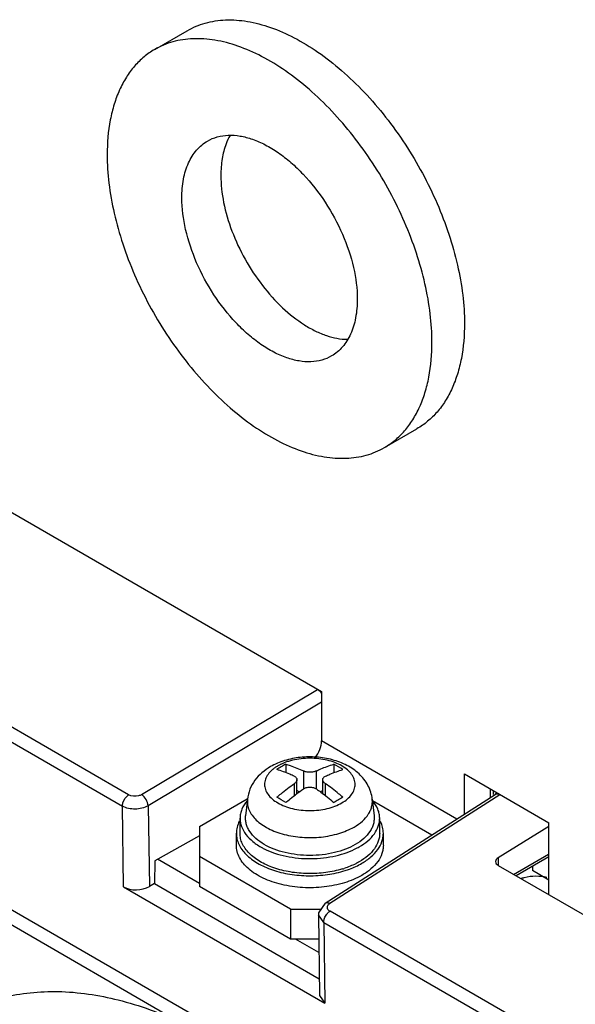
# Model space of a CAD drawing. Header units: millimetres. Extents: x 59 to 456, y 172 to 546.
# Tile 9 of 14: x 109 to 140, y 284 to 338. Entities that reach past the tile are written whole.
import ezdxf

# ---------------------------------------------------------------- set-up
doc = ezdxf.new("R2010")
doc.units = ezdxf.units.MM
doc.header["$LTSCALE"] = 46.725481
doc.layers.get('0').update_dxf_attribs({"linetype": 'CONTINUOUS'})

msp = doc.modelspace()

# ---------------------------------------------------------------- linework, layer by layer
at = {"color": 7, "linetype": 'Continuous'}
for p, q in [((116.825, 336.323), (118.593, 337.344)), ((78.174, 328.967), (125.904, 301.411)), ((129.325, 314.673), (131.093, 315.693)), ((208.042, 232.368), (66.56, 314.05)), ((205.736, 232.867), (71.668, 310.27)), ((115.405, 295.786), (99.494, 304.972)), ((99.153, 304.36), (115.064, 295.174)), ((116.106, 295.797), (125.685, 301.518)), ((125.904, 301.411), (125.904, 298.717)), ((125.904, 300.825), (116.465, 295.188)), ((133.258, 294.471), (125.904, 298.717)), ((123.959, 297.447), (123.959, 296.995)), ((126.575, 297.447), (126.575, 296.993)), ((124.914, 297.086), (124.914, 296.106)), ((125.621, 296.106), (125.621, 297.086)), ((133.682, 294.741), (133.682, 296.92)), ((133.682, 296.92), (138.278, 294.267)), ((124.419, 296.392), (124.419, 295.741)), ((124.565, 295.855), (124.565, 296.612)), ((125.969, 295.855), (125.969, 296.612)), ((126.116, 295.741), (126.116, 296.392)), ((124.691, 295.947), (124.565, 296.019)), ((125.969, 296.019), (125.843, 295.947)), ((126.1, 289.898), (135.352, 295.809)), ((135.609, 295.788), (126.358, 289.878)), ((135.096, 295.645), (135.096, 296.104)), ((135.25, 296.019), (135.25, 295.809)), ((135.461, 295.893), (135.352, 295.809)), ((135.352, 295.809), (135.352, 295.809)), ((115.132, 290.782), (115.064, 295.174)), ((116.465, 295.188), (116.533, 290.803)), ((119.257, 294.063), (121.861, 295.566)), ((121.872, 295.547), (121.774, 294.637)), ((128.663, 295.547), (128.76, 294.637)), ((128.669, 295.487), (131.915, 293.613)), ((121.467, 293.695), (121.467, 294.512)), ((129.067, 293.695), (129.067, 294.512)), ((119.257, 294.063), (119.257, 290.797)), ((138.278, 294.071), (135.52, 292.368)), ((138.278, 290.353), (138.278, 294.267)), ((119.257, 293.558), (116.824, 292.201)), ((121.267, 293.042), (121.267, 293.695)), ((129.267, 293.042), (129.267, 293.695)), ((124.207, 289.572), (119.257, 292.43)), ((135.52, 292.368), (135.52, 291.945)), ((136.358, 291.462), (138.247, 292.554)), ((138.278, 292.41), (136.498, 291.381)), ((116.824, 292.201), (116.805, 290.965)), ((119.257, 290.96), (116.968, 292.282)), ((135.52, 291.945), (152.491, 282.148)), ((137.389, 291.896), (137.389, 291.667)), ((138.278, 291.154), (137.389, 291.667)), ((115.132, 290.782), (126.089, 284.457)), ((116.805, 290.965), (116.533, 290.803)), ((116.805, 290.965), (125.782, 285.782)), ((124.207, 287.939), (119.257, 290.797)), ((124.207, 289.572), (124.207, 287.939)), ((124.207, 289.572), (125.878, 289.572)), ((125.73, 289.257), (125.796, 284.868)), ((126.023, 288.847), (125.73, 289.256)), ((148.639, 276.599), (126.364, 289.459)), ((126.023, 288.847), (126.089, 284.457)), ((126.023, 288.847), (148.298, 275.987)), ((125.75, 287.939), (124.207, 287.939)), ((125.761, 287.205), (124.489, 287.939)), ((125.796, 284.868), (126.089, 284.457))]:
    msp.add_line(p, q, dxfattribs=at)
msp.add_lwpolyline([(126.1, 289.898), (125.738, 289.367), (125.73, 289.256)], dxfattribs=at)
for centre, radius, start, end in [((125.171, 300.804), 0.886, 33.4942, 39.0292), ((127.929, 290.006), 8.434, 120.0047, 121.9659), ((127.683, 290.434), 7.94, 117.9735, 120.0154), ((122.671, 290.113), 8.309, 58.0295, 61.9716), ((119.642, 288.46), 8.144, 57.9896, 62.0116), ((130.834, 288.567), 8.022, 117.9839, 120.005), ((131.083, 288.138), 8.518, 120.0143, 121.9563), ((127.084, 294.123), 2.093, 39.9096, 41.6034), ((124.509, 296.314), 3.868, 241.8445, 243.5656), ((126.099, 296.175), 3.712, 297.9497, 299.9828), ((125.548, 296.654), 5.121, 286.956, 288.099)]:
    msp.add_arc(centre, radius, start, end, dxfattribs=at)
for centre, major_axis, ratio, start_param, end_param in [((135.874, 292.164), (0.5, 0.015), 0.596958, 2.33829, 3.908781), ((115.839, 291.219), (1, 0.031), 0.59714, -2.374421, -0.821075)]:
    msp.add_ellipse(centre, major_axis=major_axis, ratio=ratio, start_param=start_param, end_param=end_param, dxfattribs=at)
for points, knots in [([(118.593, 337.344), (118.901, 337.522), (119.58, 337.804), (120.702, 337.969), (121.906, 337.88), (123.166, 337.545), (124.458, 336.974), (125.755, 336.181), (127.031, 335.181), (128.261, 333.997), (129.417, 332.654), (130.83, 330.685), (131.992, 328.538), (132.852, 326.297), (133.322, 324.631), (133.611, 323.005), (133.682, 321.934), (133.682, 321.416)], [0, 0, 0, 0, 0.04282, 0.087408, 0.135198, 0.187114, 0.243568, 0.304534, 0.369641, 0.438258, 0.509565, 0.582611, 0.729629, 0.801626, 0.87124, 0.937597, 1, 1, 1, 1]), ([(131.914, 320.395), (131.914, 320.914), (131.844, 321.984), (131.555, 323.61), (131.085, 325.276), (130.224, 327.518), (129.062, 329.665), (127.649, 331.634), (126.493, 332.977), (125.264, 334.161), (123.987, 335.16), (122.69, 335.954), (121.398, 336.524), (120.138, 336.859), (118.934, 336.948), (117.813, 336.784), (117.133, 336.501), (116.825, 336.323)], [0, 0, 0, 0, 0.062403, 0.12876, 0.198373, 0.270371, 0.417389, 0.490435, 0.561742, 0.630359, 0.695466, 0.756432, 0.812886, 0.864803, 0.912592, 0.95718, 1, 1, 1, 1]), ([(116.825, 336.323), (116.62, 336.205), (116.226, 335.93), (115.705, 335.418), (115.258, 334.809), (114.887, 334.112), (114.596, 333.333), (114.31, 332.165), (114.236, 331.235), (114.236, 330.601)], [0, 0, 0, 0, 0.108047, 0.218132, 0.332106, 0.451502, 0.577464, 0.710722, 1, 1, 1, 1]), ([(119.7, 331.344), (119.867, 331.44), (120.233, 331.592), (120.839, 331.681), (121.489, 331.633), (122.17, 331.452), (122.867, 331.144), (123.568, 330.715), (124.257, 330.176), (125.156, 329.309), (126.156, 328.029), (127.084, 326.314), (127.687, 324.532), (127.848, 323.319), (127.848, 322.742)], [0, 0, 0, 0, 0.042842, 0.087453, 0.135266, 0.187208, 0.24369, 0.304686, 0.369824, 0.438475, 0.582757, 0.729846, 0.871375, 1, 1, 1, 1]), ([(120.922, 331.643), (120.838, 331.496), (120.65, 331.091), (120.464, 330.362), (120.423, 329.782), (120.423, 329.478)], [0, 0, 0, 0, 0.226284, 0.594288, 1, 1, 1, 1]), ([(118.302, 328.254), (118.302, 328.596), (118.354, 329.246), (118.617, 330.139), (118.995, 330.756), (119.377, 331.131), (119.589, 331.28), (119.7, 331.344)], [0, 0, 0, 0, 0.289588, 0.548629, 0.781633, 0.891835, 1, 1, 1, 1]), ([(114.236, 330.601), (114.236, 330.082), (114.306, 329.012), (114.596, 327.386), (115.066, 325.72), (115.926, 323.478), (117.088, 321.331), (118.501, 319.362), (119.657, 318.019), (120.887, 316.835), (122.163, 315.836), (123.46, 315.042), (124.752, 314.471), (126.012, 314.137), (127.216, 314.048), (128.338, 314.212), (129.017, 314.495), (129.325, 314.673)], [0, 0, 0, 0, 0.062403, 0.12876, 0.198373, 0.270371, 0.417389, 0.490435, 0.561742, 0.630359, 0.695466, 0.756432, 0.812886, 0.864803, 0.912592, 0.95718, 1, 1, 1, 1]), ([(120.423, 329.478), (120.423, 328.984), (120.542, 327.95), (120.996, 326.41), (121.709, 324.889), (122.637, 323.48), (123.721, 322.272), (124.73, 321.469), (125.561, 321.002), (126.331, 320.682), (126.935, 320.562), (127.322, 320.561)], [0, 0, 0, 0, 0.121906, 0.255166, 0.39483, 0.535047, 0.669892, 0.794176, 0.851249, 0.904569, 1, 1, 1, 1]), ([(126.45, 319.652), (126.284, 319.556), (125.917, 319.404), (125.311, 319.315), (124.661, 319.363), (123.98, 319.544), (123.283, 319.852), (122.583, 320.28), (121.893, 320.82), (120.994, 321.687), (119.994, 322.967), (119.066, 324.682), (118.464, 326.464), (118.302, 327.677), (118.302, 328.254)], [0, 0, 0, 0, 0.042842, 0.087453, 0.135266, 0.187208, 0.24369, 0.304686, 0.369824, 0.438475, 0.582757, 0.729846, 0.871375, 1, 1, 1, 1]), ([(127.848, 322.742), (127.848, 322.4), (127.796, 321.75), (127.533, 320.856), (127.155, 320.24), (126.774, 319.865), (126.561, 319.716), (126.45, 319.652)], [0, 0, 0, 0, 0.289588, 0.548629, 0.781633, 0.891835, 1, 1, 1, 1]), ([(133.682, 321.416), (133.682, 320.782), (133.608, 319.852), (133.322, 318.683), (133.031, 317.904), (132.66, 317.207), (132.212, 316.599), (131.692, 316.086), (131.298, 315.812), (131.093, 315.693)], [0, 0, 0, 0, 0.289278, 0.422536, 0.548497, 0.667893, 0.781867, 0.891952, 1, 1, 1, 1]), ([(129.325, 314.673), (129.53, 314.791), (129.924, 315.066), (130.445, 315.578), (130.892, 316.186), (131.263, 316.883), (131.554, 317.662), (131.84, 318.831), (131.914, 319.761), (131.914, 320.395)], [0, 0, 0, 0, 0.108047, 0.218132, 0.332106, 0.451502, 0.577464, 0.710722, 1, 1, 1, 1]), ([(125.547, 297.802), (125.656, 297.937), (125.825, 298.228), (125.904, 298.558), (125.904, 298.717)], [0, 0, 0, 0, 0.522483, 1, 1, 1, 1]), ([(128.663, 295.547), (128.649, 295.679), (128.594, 295.94), (128.439, 296.308), (128.22, 296.641), (127.857, 297.034), (127.286, 297.423), (126.493, 297.721), (125.632, 297.863), (124.75, 297.849), (123.897, 297.681), (123.368, 297.458), (123.127, 297.319)], [0, 0, 0, 0, 0.059299, 0.118469, 0.177566, 0.236835, 0.357223, 0.48274, 0.613292, 0.745649, 0.875476, 1, 1, 1, 1]), ([(127.009, 295.349), (127.117, 295.411), (127.313, 295.546), (127.547, 295.793), (127.695, 296.065), (127.747, 296.354), (127.695, 296.643), (127.547, 296.916), (127.313, 297.162), (127.003, 297.376), (126.629, 297.55), (126.204, 297.679), (125.744, 297.758), (125.267, 297.785), (124.79, 297.758), (124.402, 297.691), (124.108, 297.611), (123.95, 297.557), (123.849, 297.517), (123.784, 297.49), (123.721, 297.46), (123.659, 297.431), (123.599, 297.4), (123.555, 297.376), (123.526, 297.36)], [0, 0, 0, 0, 0.060376, 0.114387, 0.162966, 0.208335, 0.253706, 0.302287, 0.356301, 0.41668, 0.483266, 0.55511, 0.630731, 0.708316, 0.785896, 0.861503, 0.898012, 0.933357, 0.941965, 0.950559, 0.967346, 0.975704, 0.983898, 1, 1, 1, 1]), ([(123.127, 297.319), (122.963, 297.224), (122.652, 297.007), (122.263, 296.593), (121.984, 296.1), (121.892, 295.733), (121.872, 295.547)], [0, 0, 0, 0, 0.253312, 0.50257, 0.750979, 1, 1, 1, 1]), ([(123.526, 297.36), (123.498, 297.343), (123.456, 297.318), (123.402, 297.283), (123.352, 297.247), (123.301, 297.212), (123.254, 297.173), (123.187, 297.117), (123.095, 297.029), (122.96, 296.865), (122.839, 296.643), (122.788, 296.354), (122.839, 296.065), (122.987, 295.793), (123.221, 295.546), (123.531, 295.333), (123.905, 295.159), (124.33, 295.03), (124.79, 294.95), (125.267, 294.923), (125.745, 294.95), (126.204, 295.03), (126.629, 295.159), (126.889, 295.28), (127.009, 295.349)], [0, 0, 0, 0, 0.015713, 0.02342, 0.030945, 0.045923, 0.053186, 0.060431, 0.088253, 0.114531, 0.1631, 0.208463, 0.253825, 0.302398, 0.356402, 0.416771, 0.483347, 0.555183, 0.630799, 0.708383, 0.785967, 0.861584, 0.933422, 1, 1, 1, 1]), ([(123.959, 297.447), (124.038, 297.424), (124.363, 297.324), (124.68, 297.195), (124.914, 297.086)], [0, 0, 0, 0, 0.242036, 1, 1, 1, 1]), ([(125.621, 297.086), (125.7, 297.123), (126.011, 297.262), (126.333, 297.378), (126.575, 297.447)], [0, 0, 0, 0, 0.258189, 1, 1, 1, 1]), ([(124.419, 296.8), (124.339, 296.838), (124.028, 296.976), (123.707, 297.092), (123.464, 297.161)], [0, 0, 0, 0, 0.258192, 1, 1, 1, 1]), ([(124.419, 296.8), (124.44, 296.79), (124.48, 296.767), (124.528, 296.722), (124.558, 296.67), (124.565, 296.631), (124.565, 296.612)], [0, 0, 0, 0, 0.287291, 0.543578, 0.776361, 1, 1, 1, 1]), ([(125.621, 297.086), (125.569, 297.062), (125.452, 297.028), (125.267, 297.012), (125.082, 297.028), (124.965, 297.062), (124.914, 297.086)], [0, 0, 0, 0, 0.23438, 0.500042, 0.765682, 1, 1, 1, 1]), ([(125.969, 296.612), (125.969, 296.631), (125.976, 296.67), (126.006, 296.722), (126.054, 296.767), (126.094, 296.79), (126.116, 296.8)], [0, 0, 0, 0, 0.223658, 0.456467, 0.712726, 1, 1, 1, 1]), ([(126.116, 296.8), (126.195, 296.838), (126.506, 296.976), (126.828, 297.092), (127.07, 297.161)], [0, 0, 0, 0, 0.258188, 1, 1, 1, 1]), ([(123.464, 295.651), (123.542, 295.718), (123.85, 295.979), (124.171, 296.222), (124.419, 296.392)], [0, 0, 0, 0, 0.255733, 1, 1, 1, 1]), ([(124.565, 296.612), (124.565, 296.593), (124.558, 296.552), (124.528, 296.494), (124.48, 296.439), (124.441, 296.407), (124.419, 296.392)], [0, 0, 0, 0, 0.212624, 0.446187, 0.708168, 1, 1, 1, 1]), ([(124.914, 296.106), (124.963, 296.14), (125.078, 296.191), (125.267, 296.215), (125.456, 296.191), (125.572, 296.14), (125.621, 296.106)], [0, 0, 0, 0, 0.239875, 0.500041, 0.760188, 1, 1, 1, 1]), ([(126.116, 296.392), (126.094, 296.407), (126.054, 296.439), (126.007, 296.494), (125.977, 296.552), (125.969, 296.593), (125.969, 296.612)], [0, 0, 0, 0, 0.29185, 0.553862, 0.787401, 1, 1, 1, 1]), ([(127.07, 295.651), (126.992, 295.718), (126.685, 295.979), (126.363, 296.222), (126.116, 296.392)], [0, 0, 0, 0, 0.255729, 1, 1, 1, 1]), ([(115.064, 295.174), (115.063, 295.234), (115.108, 295.47), (115.253, 295.693), (115.405, 295.786)], [0, 0, 0, 0, 0.25065, 1, 1, 1, 1]), ([(116.106, 295.797), (116.056, 295.767), (115.832, 295.681), (115.561, 295.696), (115.405, 295.786)], [0, 0, 0, 0, 0.243827, 1, 1, 1, 1]), ([(116.465, 295.188), (116.461, 295.309), (116.373, 295.544), (116.209, 295.735), (116.106, 295.797)], [0, 0, 0, 0, 0.498848, 1, 1, 1, 1]), ([(123.959, 295.365), (124.037, 295.433), (124.345, 295.693), (124.666, 295.937), (124.914, 296.106)], [0, 0, 0, 0, 0.25573, 1, 1, 1, 1]), ([(125.621, 296.106), (125.702, 296.051), (126.031, 295.817), (126.345, 295.565), (126.575, 295.365)], [0, 0, 0, 0, 0.244202, 1, 1, 1, 1]), ([(135.352, 295.809), (135.38, 295.826), (135.428, 295.838), (135.473, 295.835), (135.486, 295.833)], [0, 0, 0, 0, 0.712343, 1, 1, 1, 1]), ([(116.465, 295.188), (116.257, 295.066), (115.766, 294.963), (115.271, 295.055), (115.064, 295.174)], [0, 0, 0, 0, 0.502786, 1, 1, 1, 1]), ([(121.847, 295.467), (121.73, 295.328), (121.584, 295.098), (121.484, 294.762), (121.467, 294.594), (121.467, 294.512)], [0, 0, 0, 0, 0.520591, 0.763214, 1, 1, 1, 1]), ([(121.872, 295.547), (121.861, 295.449), (121.866, 295.246), (121.954, 294.947), (122.119, 294.662), (122.354, 294.397), (122.655, 294.156), (123.014, 293.944), (123.423, 293.766), (124.034, 293.576), (124.862, 293.446), (125.87, 293.463), (126.827, 293.648), (127.414, 293.888), (127.673, 294.037)], [0, 0, 0, 0, 0.042971, 0.087075, 0.134002, 0.184935, 0.240485, 0.300754, 0.36544, 0.433934, 0.57871, 0.727071, 0.870123, 1, 1, 1, 1]), ([(127.673, 294.037), (127.833, 294.13), (128.122, 294.331), (128.41, 294.65), (128.563, 294.923), (128.637, 295.129), (128.672, 295.338), (128.67, 295.478), (128.663, 295.547)], [0, 0, 0, 0, 0.291126, 0.54918, 0.667774, 0.781065, 0.891037, 1, 1, 1, 1]), ([(129.067, 294.512), (129.067, 294.594), (129.051, 294.762), (128.951, 295.097), (128.805, 295.327), (128.689, 295.466)], [0, 0, 0, 0, 0.236833, 0.479484, 1, 1, 1, 1]), ([(121.467, 294.512), (121.467, 294.436), (121.481, 294.284), (121.564, 293.977), (121.778, 293.603), (122.174, 293.212), (122.503, 293), (122.684, 292.903)], [0, 0, 0, 0, 0.107064, 0.216341, 0.448476, 0.708325, 1, 1, 1, 1]), ([(122.786, 293.086), (122.622, 293.182), (122.327, 293.388), (122.032, 293.716), (121.876, 293.997), (121.8, 294.207), (121.764, 294.422), (121.766, 294.566), (121.774, 294.637)], [0, 0, 0, 0, 0.29097, 0.548983, 0.667591, 0.780927, 0.890963, 1, 1, 1, 1]), ([(128.76, 294.637), (128.768, 294.566), (128.77, 294.422), (128.734, 294.206), (128.657, 293.995), (128.501, 293.714), (128.204, 293.385), (127.907, 293.178), (127.742, 293.083)], [0, 0, 0, 0, 0.108964, 0.218935, 0.332225, 0.450817, 0.708871, 1, 1, 1, 1]), ([(127.954, 292.96), (128.121, 293.057), (128.424, 293.265), (128.785, 293.645), (128.979, 294.003), (129.055, 294.294), (129.067, 294.44), (129.067, 294.512)], [0, 0, 0, 0, 0.28959, 0.548633, 0.781637, 0.891837, 1, 1, 1, 1]), ([(121.429, 294.346), (121.377, 294.244), (121.296, 294.032), (121.267, 293.806), (121.267, 293.695)], [0, 0, 0, 0, 0.509551, 1, 1, 1, 1]), ([(129.267, 293.695), (129.267, 293.804), (129.239, 294.027), (129.16, 294.237), (129.109, 294.338)], [0, 0, 0, 0, 0.49068, 1, 1, 1, 1]), ([(121.267, 293.695), (121.267, 293.595), (121.29, 293.391), (121.393, 293.094), (121.562, 292.808), (121.88, 292.436), (122.431, 292.031), (123.246, 291.673), (124.188, 291.445), (125.199, 291.361), (126.214, 291.426), (126.874, 291.57), (127.187, 291.669)], [0, 0, 0, 0, 0.042965, 0.087316, 0.13423, 0.184553, 0.296785, 0.424572, 0.564593, 0.711442, 0.858729, 1, 1, 1, 1]), ([(127.042, 291.755), (126.744, 291.665), (126.12, 291.533), (125.161, 291.479), (124.209, 291.564), (123.323, 291.783), (122.558, 292.123), (122.041, 292.507), (121.743, 292.859), (121.585, 293.128), (121.489, 293.409), (121.467, 293.601), (121.467, 293.695)], [0, 0, 0, 0, 0.141841, 0.289354, 0.436155, 0.575956, 0.703474, 0.815496, 0.865759, 0.912651, 0.95701, 1, 1, 1, 1]), ([(129.067, 293.695), (129.067, 293.623), (129.055, 293.478), (128.979, 293.186), (128.785, 292.828), (128.424, 292.449), (128.121, 292.24), (127.954, 292.144)], [0, 0, 0, 0, 0.108162, 0.218362, 0.451366, 0.710409, 1, 1, 1, 1]), ([(128.096, 292.062), (128.271, 292.164), (128.59, 292.383), (128.97, 292.783), (129.174, 293.159), (129.254, 293.466), (129.267, 293.62), (129.267, 293.695)], [0, 0, 0, 0, 0.28959, 0.548633, 0.781637, 0.891837, 1, 1, 1, 1]), ([(128.096, 291.409), (127.8, 291.238), (127.129, 290.962), (126.036, 290.743), (124.881, 290.711), (123.928, 290.845), (123.217, 291.05), (122.735, 291.243), (122.308, 291.476), (121.943, 291.743), (121.649, 292.038), (121.431, 292.358), (121.298, 292.695), (121.267, 292.928), (121.267, 293.042)], [0, 0, 0, 0, 0.128623, 0.270154, 0.417245, 0.561528, 0.63018, 0.695319, 0.756315, 0.812797, 0.864738, 0.91255, 0.95716, 1, 1, 1, 1]), ([(127.742, 293.083), (127.572, 292.985), (127.201, 292.812), (126.597, 292.629), (125.942, 292.516), (125.263, 292.478), (124.583, 292.517), (123.93, 292.631), (123.326, 292.815), (122.955, 292.988), (122.786, 293.086)], [0, 0, 0, 0, 0.114188, 0.237397, 0.367092, 0.500153, 0.633193, 0.762826, 0.885942, 1, 1, 1, 1]), ([(122.787, 292.85), (122.968, 292.759), (123.357, 292.601), (123.98, 292.435), (124.644, 292.335), (125.328, 292.306), (126.01, 292.348), (126.669, 292.46), (127.282, 292.638), (127.662, 292.803), (127.839, 292.897)], [0, 0, 0, 0, 0.116417, 0.240476, 0.369864, 0.501876, 0.633631, 0.762263, 0.885119, 1, 1, 1, 1]), ([(129.267, 293.042), (129.267, 292.966), (129.254, 292.813), (129.174, 292.506), (128.97, 292.129), (128.59, 291.73), (128.271, 291.51), (128.096, 291.409)], [0, 0, 0, 0, 0.108162, 0.218363, 0.451366, 0.710409, 1, 1, 1, 1]), ([(127.954, 292.144), (127.893, 292.108), (127.631, 291.968), (127.354, 291.856), (127.139, 291.786)], [0, 0, 0, 0, 0.239104, 1, 1, 1, 1]), ([(127.187, 291.669), (127.269, 291.695), (127.582, 291.802), (127.884, 291.94), (128.096, 292.062)], [0, 0, 0, 0, 0.261104, 1, 1, 1, 1]), ([(136.747, 291.235), (136.81, 291.258), (137.076, 291.343), (137.358, 291.377), (137.571, 291.377)], [0, 0, 0, 0, 0.238673, 1, 1, 1, 1]), ([(126.101, 289.898), (126.154, 289.934), (126.259, 289.926), (126.337, 289.889), (126.358, 289.878)], [0, 0, 0, 0, 0.728128, 1, 1, 1, 1]), ([(126.364, 289.459), (126.309, 289.491), (126.207, 289.577), (126.217, 289.714), (126.243, 289.762)], [0, 0, 0, 0, 0.541109, 1, 1, 1, 1]), ([(126.191, 289.298), (126.228, 289.346), (126.284, 289.404), (126.349, 289.45), (126.364, 289.459)], [0, 0, 0, 0, 0.767824, 1, 1, 1, 1]), ([(126.023, 288.847), (126.023, 288.865), (126.026, 288.943), (126.046, 289.019), (126.066, 289.075)], [0, 0, 0, 0, 0.230717, 1, 1, 1, 1]), ([(106.067, 283.757), (106.48, 283.996), (107.35, 284.413), (109.241, 284.997), (111.868, 285.211), (115.188, 284.661), (117.379, 283.829), (118.484, 283.308)], [0, 0, 0, 0, 0.110858, 0.223357, 0.458643, 0.715863, 1, 1, 1, 1])]:
    msp.add_open_spline(points, degree=3, knots=knots, dxfattribs=at)
for points in [[(125.859, 301.362), (125.81, 301.422), (125.752, 301.478), (125.685, 301.518)], [(135.486, 295.833), (135.529, 295.826), (135.571, 295.809), (135.609, 295.788)], [(137.571, 291.377), (137.77, 291.377), (137.97, 291.355), (138.163, 291.307)], [(126.243, 289.762), (126.27, 289.81), (126.312, 289.849), (126.358, 289.878)], [(126.066, 289.075), (126.096, 289.155), (126.138, 289.231), (126.191, 289.298)]]:
    msp.add_open_spline(points, degree=3, dxfattribs=at)

doc.saveas('drawing.dxf')
